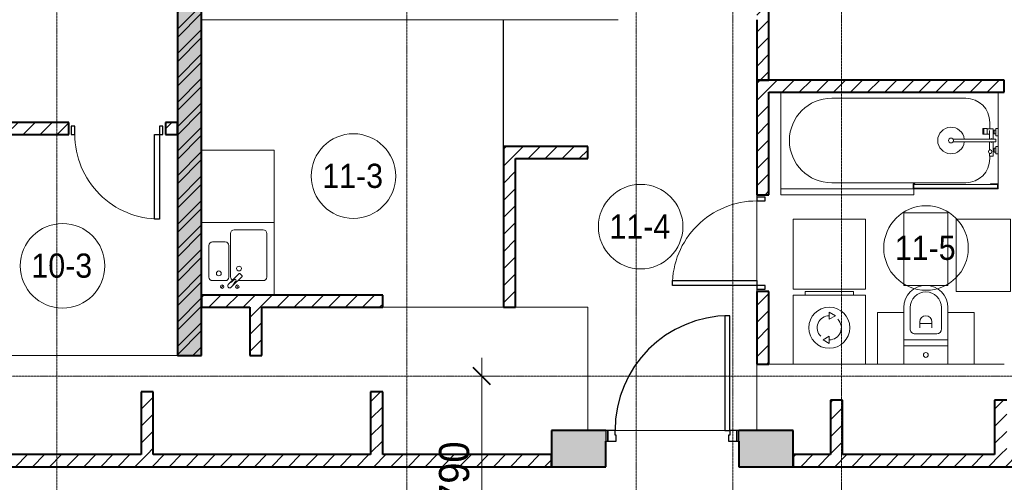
# Model space of a CAD drawing. Header units: millimetres. Extents: x 5617 to 143375, y 7718 to 186221.
# Tile 80 of 106: x 60799 to 68956, y 25421 to 29250. Entities that reach past the tile are written whole.
import ezdxf

# ---------------------------------------------------------------- set-up
doc = ezdxf.new("R2010")
doc.units = ezdxf.units.MM
doc.linetypes.add('ADSK_Линия сетки', pattern=[25, 20, -2.5, 0, -2.5])
doc.linetypes.add('Линия сетки', pattern=[25, 20, -2.5, 0, -2.5])
for name, color, linetype, lineweight in [('Двери', 7, 'Continuous', 18), ('Каркас_Импост', 7, 'Continuous', 30), ('Марки помещений', 7, 'Continuous', 20), ('Мебель', 7, 'Continuous', 18), ('Монтажный зазор', 7, 'Continuous', 30), ('Оси', 7, 'Continuous', 9), ('Панель', 7, 'Continuous', 30), ('Перекрытия', 7, 'Continuous', 18), ('Размеры', 7, 'Continuous', 9), ('Размеры-100', 7, 'Continuous', 9), ('Сантехнические приборы', 7, 'Continuous', 18), ('Стены', 7, 'Continuous', 18), ('Стены разрез', 7, 'Continuous', 40), ('Электрооборудование', 7, 'Continuous', 18)]:
    doc.layers.add(name, color=color, linetype=linetype, lineweight=lineweight)
doc.styles.add('Arial', font='arial.ttf', dxfattribs={"width": 0.9, "height": 250})
doc.styles.add('Arial_3', font='arial.ttf', dxfattribs={"width": 0.9, "height": 200})
doc.dimstyles.new('Основной_2_5_мм', dxfattribs={"dimscale": 304.8, "dimtxt": 255.06485, "dimasz": 0.463911, "dimexe": 0.492126, "dimexo": 0.492126, "dimgap": 0.098425, "dimtad": 1, "dimdec": 0, "dimdsep": 46, "dimtxsty": 'Arial', "dimblk1": 'OBLIQUE', "dimblk2": 'OBLIQUE', "dimsah": 1, "dimcen": 0.09, "dimdle": 0.492126, "dimazin": 2, "dimtfac": 1, "dimtdec": 4, "dimtix": 1, "dimtmove": 0, "dimatfit": 3, "dimfxl": 1, "dimtvp": 1, "dimtolj": 1, "dimtzin": 0, "dimlwd": 20, "dimlwe": 20, "dimarcsym": 2})
pattern_1 = [(45, (0, 0), (-70.71068, 70.71068), [])]

# ---------------------------------------------------------------- blocks, each defined once
blk = doc.blocks.new('MR_Ванна - Санузел с ванной_1800x800-2515850-МКСС_К4_L08_28_500_')
at = {"layer": 'Сантехнические приборы', "color": 253, "true_color": 0xaaaaaa}
for p, q in [((-900, 0), (-900, -800)), ((900, -300.2), (900, 0)), ((-480, -50), (630, -50)), ((780, -301.9), (770.9, -301.9)), ((770.9, -301.9), (770.9, -348.9)), ((807.5, -301.9), (780, -301.9)), ((780, -301.9), (780, -348.9)), ((780, -348.9), (780, -301.9)), ((807.5, -348.9), (807.5, -301.9)), ((858, -303.8), (807.5, -303.8)), ((807.5, -303.8), (807.5, -346.6)), ((826.3, -316.7), (826.3, -388.7)), ((830, -250), (830, -303.8)), ((858, -316.7), (858, -303.8)), ((858, -388.7), (858, -316.7)), ((866, -316.7), (858, -316.7)), ((858, -316.7), (858, -343.6)), ((880, -314), (866, -314)), ((866, -314), (866, -346)), ((866, -343.6), (866, -316.7)), ((900, -300.2), (880, -300.2)), ((880, -300.2), (880, -360)), ((880, -346), (880, -314)), ((900, -360), (900, -300.2)), ((880, -388.7), (524.9, -388.7)), ((770.9, -348.9), (780, -348.9)), ((780, -348.9), (807.5, -348.9)), ((807.5, -346.6), (826.3, -346.6)), ((858, -343.6), (866, -343.6)), ((866, -346), (880, -346)), ((880, -360), (900, -360)), ((880, -411.3), (880, -388.7)), ((900, -450), (900, -360)), ((524.9, -411.3), (880, -411.3)), ((826.3, -411.3), (826.3, -478.7)), ((858, -529.1), (858, -411.3)), ((858, -466.4), (858, -493.3)), ((866, -466.4), (858, -466.4)), ((866, -464), (866, -496)), ((880, -464), (866, -464)), ((866, -493.3), (866, -466.4)), ((880, -450), (880, -509.8)), ((900, -450), (880, -450)), ((880, -496), (880, -464)), ((900, -509.8), (900, -450)), ((826.3, -505.7), (826.3, -529.1)), ((826.3, -529.1), (858, -529.1)), ((830, -529.1), (830, -550)), ((858, -493.3), (866, -493.3)), ((866, -496), (880, -496)), ((880, -509.8), (900, -509.8)), ((900, -760), (900, -509.8)), ((630, -750), (-480, -750)), ((195, -760), (195, -800.1)), ((210, -760), (195, -760)), ((195, -800.1), (210, -800.1)), ((200, -795.1), (200, -765)), ((200, -765), (210, -765)), ((895, -765), (200, -765)), ((200, -765), (200, -795.1)), ((210, -795.1), (200, -795.1)), ((200, -795.1), (895, -795.1)), ((210, -765), (210, -760)), ((210, -800.1), (210, -795.1)), ((210, -800), (885, -800)), ((900, -760), (835, -760)), ((835, -760), (835, -765)), ((835, -765), (895, -765)), ((895, -795.1), (885, -795.1)), ((885, -795.1), (885, -800)), ((885, -800), (900, -800)), ((895, -765), (895, -795.1)), ((895, -795.1), (895, -765)), ((900, -800), (900, -760))]:
    blk.add_line(p, q, dxfattribs=at)
for centre, radius, start, end in [((-480, -400), 350, 90, 270), ((630, -250), 200, 360, 90), ((508.5, -400), 110, 5.91598, 354.08402), ((508.5, -400), 20, 90, 270), ((508.5, -400), 20, 270, 90), ((508.5, -400), 20, 325.4667, 34.5333), ((843.9, -400), 15.5, 47.00933, 132.99067), ((832.8, -492.2), 15, 90, 270), ((832.8, -492.2), 15, 244.04828, 115.95172), ((832.8, -492.2), 15, 270, 90), ((843.9, -400), 15.5, 227.00933, 312.99067), ((630, -550), 200, 270, 360)]:
    blk.add_arc(centre, radius, start, end, dxfattribs=at)
blk = doc.blocks.new('MR_Зона обслуживания - MR_Зона обслуживания-V5-МКСС_К4_L08_28_500_')
at = {"layer": 'Мебель', "lineweight": 9}
for p, q in [((545.1, 0), (-550, 0)), ((-550, 0), (-550, -50)), ((-550, -50), (550, -50)), ((550, -50), (550, -0.1))]:
    blk.add_line(p, q, dxfattribs=at)
blk = doc.blocks.new('MR_Унитаз напольный - Санузел с ванной-V19-МКСС_К4_L08_28_500_')
at = {"layer": 'Сантехнические приборы', "color": 253, "true_color": 0xaaaaaa}
for p, q in [((-182.5, 200), (-182.5, 50)), ((182.5, 200), (-182.5, 200)), ((182.5, 50), (182.5, 200)), ((-182.5, 50), (182.5, 50)), ((182.5, 50), (-182.5, 50)), ((-182.5, 50), (-182.5, 0)), ((-182.5, 0), (182.5, 0)), ((182.5, 0), (182.5, 50)), ((182.5, 0), (-182.5, 0)), ((-182.5, 0), (-182.5, -267.5)), ((-90, -50), (90, -50)), ((182.5, -267.5), (182.5, 0)), ((-130, -267.5), (-130, -90)), ((-50, -150), (-50, -100)), ((-50, -135), (50, -135)), ((50, -100), (50, -150)), ((130, -90), (130, -267.5))]:
    blk.add_line(p, q, dxfattribs=at)
for centre, radius, start, end in [((0, 125), 20, 0, 180), ((0, 125), 20, 180, 0), ((-90, -90), 40, 90, 180), ((90, -90), 40, 360, 90), ((0, -150), 50, 180, 0), ((0, -267.5), 182.5, 180, 360), ((0, -267.5), 130, 180, 0)]:
    blk.add_arc(centre, radius, start, end, dxfattribs=at)
blk = doc.blocks.new('MR_Зона обслуживания - MR_Зона обслуживания-2638726-МКСС_К4_L08_28_500_')
at = {"layer": 'Мебель', "lineweight": 9}
for p, q in [((182.5, 0), (-182.5, 0)), ((-182.5, 0), (-182.5, -600)), ((182.5, -600), (182.5, 0)), ((-182.5, -600), (182.5, -600))]:
    blk.add_line(p, q, dxfattribs=at)
blk = doc.blocks.new('MR_Зона обслуживания - MR_Зона обслуживания-V20-МКСС_К4_L08_28_500_')
at = {"layer": 'Мебель', "lineweight": 9}
for p, q in [((108.75, 0), (-108.75, 0)), ((108.75, -425), (108.75, 0)), ((-108.75, -425), (108.75, -425))]:
    blk.add_line(p, q, dxfattribs=at)
blk = doc.blocks.new('MR_Зона обслуживания - MR_Зона обслуживания-V21-МКСС_К4_L08_28_500_')
at = {"layer": 'Мебель', "lineweight": 9}
for p, q in [((108.75, 0), (-108.75, 0)), ((-108.75, 0), (-108.75, -425)), ((-108.75, -425), (108.75, -425))]:
    blk.add_line(p, q, dxfattribs=at)
blk = doc.blocks.new('MR_Зона обслуживания - MR_Зона обслуживания-2638731-МКСС_К4_L08_28_500_')
at = {"layer": 'Мебель', "lineweight": 9}
for p, q in [((300, 0), (-300, 0)), ((-300, 0), (-300, -450)), ((300, -450), (300, 0)), ((-300, -450), (300, -450))]:
    blk.add_line(p, q, dxfattribs=at)
blk = doc.blocks.new('MR_Стиральная машина - Стиральная машина_600-2638733-МКСС_К4_L08_28_500_')
at = {"layer": 'Электрооборудование', "color": 253, "true_color": 0xaaaaaa}
for p, q in [((-200, 600), (200, 600)), ((-200, 570), (-200, 600)), ((200, 600), (200, 570)), ((-300, 570), (300, 570)), ((-300, 0), (-300, 570)), ((300, 570), (300, 0)), ((0, 430), (52, 400)), ((0, 370), (0, 430)), ((52, 400), (0, 370)), ((-52, 200), (0, 230)), ((0, 170), (-52, 200)), ((0, 230), (0, 170)), ((300, 0), (-300, 0))]:
    blk.add_line(p, q, dxfattribs=at)
for radius, start, end in [(170, 0, 180), (100, 90, 225), (100, 270, 45), (170, 180, 0)]:
    blk.add_arc((0, 300), radius, start, end, dxfattribs=at)
blk = doc.blocks.new('MR_Зона обслуживания - MR_Зона обслуживания-2638736-МКСС_К4_L08_28_500_')
at = {"layer": 'Мебель', "lineweight": 9}
for p, q in [((300, 580), (-300, 580)), ((-300, 580), (-300, 0)), ((300, 0), (300, 580)), ((-300, 0), (300, 0))]:
    blk.add_line(p, q, dxfattribs=at)
blk = doc.blocks.new('MR_Мойка - Кухонная мойка-V34-МКСС_К4_L08_28_500_')
at = {"layer": 'Сантехнические приборы', "color": 253, "true_color": 0xaaaaaa}
for p, q in [((-300, 550), (300, 550)), ((-30, 490), (210, 490)), ((300, 550), (300, -50)), ((-60, 100), (-60, 460)), ((240, 460), (240, 100)), ((-240, 100), (-240, 360)), ((-210, 390), (-104, 390)), ((-74, 360), (-74, 100)), ((-69.8, 48.2), (11.4, 129.4)), ((35.5, 105.4), (-45.7, 24.2)), ((15.7, 129.4), (35.5, 109.6)), ((-104, 70), (-210, 70)), ((-136.7, 6.7), (-122.6, 33.3)), ((-79, 39), (-69.8, 48.2)), ((-45.7, 24.2), (-55, 14.9)), ((2.7, 6.7), (-11.4, 33.3)), ((210, 70), (0.1, 70))]:
    blk.add_line(p, q, dxfattribs=at)
for centre, radius, start, end in [((-30, 460), 30, 90, 180), ((210, 460), 30, 0, 90), ((-210, 360), 30, 90, 180), ((-104, 360), 30, 0, 90), ((10, 170), 20, 0, 180), ((10, 170), 20, 180, 0), ((-210, 100), 30, 180, 270), ((-157, 130), 20, 0, 180), ((-157, 130), 20, 180, 0), ((-104, 100), 30, 270, 0), ((-30, 100), 30, 180, 241.44894), ((13.5, 127.3), 3, 45, 135), ((13.5, 127.3), 3, 45, 135), ((33.3, 107.5), 3, 315, 45), ((33.3, 107.5), 3, 315, 45), ((210, 100), 30, 270, 0), ((-129.7, 20), 15, 0, 180), ((-129.7, 20), 15, 180, 0), ((-67, 26.9), 17, 135, 315), ((-171.5, 230.2), 208.5, 299.18231, 313.4054), ((136.3, -77.5), 208.5, 136.5946, 150.81769), ((-21.7, 72.3), 9.19, 315, 135), ((-4.3, 20), 15, 0, 180), ((-4.3, 20), 15, 180, 0)]:
    blk.add_arc(centre, radius, start, end, dxfattribs=at)
blk = doc.blocks.new('MR_Зона обслуживания - MR_Зона обслуживания-V35-МКСС_К4_L08_28_500_')
at = {"layer": 'Мебель', "lineweight": 9}
for p, q in [((300, 600), (-300, 600)), ((300, 0), (300, 600)), ((-300, 0), (300, 0))]:
    blk.add_line(p, q, dxfattribs=at)
blk = doc.blocks.new('A_DOR_Door - Вн_3_Одинарная_800x2100-3253194-МКСС_К4_L08_28_500_')
at = {"layer": 'Двери', "color": 253, "lineweight": 30, "true_color": 0xaaaaaa}
for p, q in [((-350, 50), (-350, 750)), ((-350, 750), (-310, 750)), ((-350, 50), (-350, 750)), ((-310, 750), (-310, 50)), ((-380, 50), (-380, -20)), ((-350, 50), (-380, 50)), ((-310, 50), (-350, 50)), ((-350, -20), (-350, 50)), ((380, 50), (350, 50)), ((350, 50), (350, -20)), ((380, -20), (380, 50)), ((-380, -20), (-350, -20)), ((350, -20), (380, -20))]:
    blk.add_line(p, q, dxfattribs=at)
at = {"layer": 'Двери', "color": 254, "lineweight": 9, "true_color": 0xd4d4d4}
blk.add_arc((-350, 50), 700, 360, 90, dxfattribs=at)
blk = doc.blocks.new('A_DOR_Door - Вн_3_Одинарная_800x2100-2907015-МКСС_К4_L08_28_500_')
at = {"layer": 'Двери', "color": 253, "lineweight": 30, "true_color": 0xaaaaaa}
for p, q in [((-350, 50), (-350, 750)), ((-350, 750), (-310, 750)), ((-350, 50), (-350, 750)), ((-310, 750), (-310, 50)), ((-380, 50), (-380, -20)), ((-350, 50), (-380, 50)), ((-310, 50), (-350, 50)), ((-350, -20), (-350, 50)), ((380, 50), (350, 50)), ((350, 50), (350, -20)), ((380, -20), (380, 50)), ((-380, -20), (-350, -20)), ((350, -20), (380, -20))]:
    blk.add_line(p, q, dxfattribs=at)
at = {"layer": 'Двери', "color": 254, "lineweight": 9, "true_color": 0xd4d4d4}
blk.add_arc((-350, 50), 700, 360, 90, dxfattribs=at)
blk = doc.blocks.new('101_Дверь_Однопольная - _НЧ_Мет_900х2100_Квартира_Л-3835145-МКСС_К4_L08_28_500_')
at = {"layer": 'Каркас_Импост', "color": 253, "true_color": 0xaaaaaa}
for p, q in [((-475, 150), (-535, 150)), ((-535, 150), (-535, 60)), ((-475, 110), (-475, 150)), ((-465, 110), (-475, 110)), ((-465, 60), (-465, 110)), ((475, 110), (465, 110)), ((465, 110), (465, 60)), ((535, 150), (475, 150)), ((475, 150), (475, 110)), ((535, 60), (535, 150)), ((-535, 60), (-465, 60)), ((465, 60), (535, 60))]:
    blk.add_line(p, q, dxfattribs=at)
at = {"layer": 'Монтажный зазор', "color": 253, "true_color": 0xaaaaaa}
for p, q in [((-535, 150), (-550, 150)), ((-550, 150), (-550, 60)), ((-535, 60), (-535, 150)), ((550, 150), (535, 150)), ((535, 150), (535, 60)), ((550, 60), (550, 150)), ((-550, 60), (-535, 60)), ((535, 60), (550, 60))]:
    blk.add_line(p, q, dxfattribs=at)
at = {"layer": 'Панель', "color": 253, "true_color": 0xaaaaaa}
for p, q in [((475, 1100), (435, 1100)), ((435, 1100), (435, 150)), ((475, 150), (475, 1100)), ((435, 150), (475, 150))]:
    blk.add_line(p, q, dxfattribs=at)
blk.add_arc((475, 150), 950, 90, 180, dxfattribs=at)
blk = doc.blocks.new('135_SLK_K4_AR_rvt-1-МКСС_К4_L08_28_500_')
at = {"layer": 'Стены разрез', "lineweight": 9, "true_color": 0xaaaaaa}
h = blk.add_hatch(dxfattribs=at)
h.set_pattern_fill('FP_1', color=253, style=0, pattern_type=2)
h.set_pattern_definition([(50, (0, 0), (218.62117, -19.1268), [22.86, -251.46]), (355, (0, 0), (-42.29187, 229.2684), [18.288, -201.168]), (100.451, (18.22, -1.6), (176.33107, 210.13963), [19.428, -213.708]), (46.184, (0, 60.96), (325.29495, -50.45164), [34.29, -377.19]), (96.636, (27.1, 56.76), (284.883, 296.91266), [29.142, -320.562]), (351.184, (0, 60.96), (284.8858, 296.9107), [27.432, -301.752]), (21, (30.48, 45.72), (181.93753, -122.71832), [22.86, -251.46]), (326, (30.48, 45.72), (74.16223, 221.0262), [18.288, -201.168]), (71.451, (45.64, 35.5), (256.10035, 98.30526), [19.428, -213.708]), (37.5, (0, 0), (3.70639, 101.465895), [3.353, -195.377, 3.353, -200.863, -201.93]), (37.5, (0, 0), (3.70639, 101.465895), [-402.946, 3.353, -198.577]), (7.5, (0, 0), (80.18358, 120.21653), [3.353, -113.081, 3.353, -190.805, -76.962]), (7.5, (0, 0), (80.18358, 120.21653), [-310.591, 3.353, -73.609]), (327.5, (-67.97, 0), (162.708646, -6.87497), [3.353, -72.847, 3.353, -234.391, -315.468]), (327.5, (-67.97, 0), (162.708646, -6.87497), [-313.944, 3.353, -312.115]), (317.5, (-98.45, 0), (177.75468, 30.51183), [3.353, -95.707, 3.353, -154.534, -224.028]), (317.5, (-98.45, 0), (177.75468, 30.51183), [-256.946, 3.353, -220.675])])
h.paths.add_polyline_path([(120450, 26470), (120650, 26470), (120650, 32900), (120450, 32900), (120450, 26543.2)])
h = blk.add_hatch(dxfattribs=at)
h.set_pattern_fill('FP_2', color=253, style=0, pattern_type=2)
h.set_pattern_definition([(45, (0, 0), (-101.02788, 101.02788), []), (45, (67.35, 0), (-101.02788, 101.02788), [])])
h.paths.add_polyline_path([(120450, 26470), (120650, 26470), (120650, 32900), (120450, 32900), (120450, 26543.2)])
h = blk.add_hatch(dxfattribs=at)
h.set_pattern_fill('FP_3', color=253, style=0, pattern_type=2)
h.set_pattern_definition(pattern_1)
h.paths.add_polyline_path([(125350, 28750), (125350, 29350), (125250, 29350), (125250, 28750), (125329.8, 28750)])
h = blk.add_hatch(dxfattribs=at)
h.set_pattern_fill('FP_3', color=253, style=0, pattern_type=2)
h.set_pattern_definition(pattern_1)
h.paths.add_polyline_path([(125250, 26400), (125350, 26400), (125350, 27000), (125250, 27000), (125250, 26543.2)])
h.paths.add_polyline_path([(125350, 27800), (125350, 28750), (125250, 28750), (125250, 27800), (125329.8, 27800)])
h = blk.add_hatch(dxfattribs=at)
h.set_pattern_fill('FP_3', color=253, style=0, pattern_type=2)
h.set_pattern_definition(pattern_1)
h.paths.add_polyline_path([(127300, 28650), (127300, 28750), (125350, 28750), (125350, 28650), (126913.8, 28650)])
h = blk.add_hatch(dxfattribs=at)
h.set_pattern_fill('FP_3', color=253, style=0, pattern_type=2)
h.set_pattern_definition(pattern_1)
h.paths.add_polyline_path([(120450, 28300), (120450, 28400), (120350, 28400), (120350, 28300)])
h.paths.add_polyline_path([(118660, 28300), (119550, 28300), (119550, 28400), (118660, 28400)])
h = blk.add_hatch(dxfattribs=at)
h.set_pattern_fill('FP_3', color=253, style=0, pattern_type=2)
h.set_pattern_definition(pattern_1)
h.paths.add_polyline_path([(123250, 26870), (123250, 28200), (123150, 28200), (123150, 26870)])
h = blk.add_hatch(dxfattribs=at)
h.set_pattern_fill('FP_3', color=253, style=0, pattern_type=2)
h.set_pattern_definition(pattern_1)
h.paths.add_polyline_path([(123850, 28100), (123850, 28200), (123250, 28200), (123250, 28100)])
h = blk.add_hatch(dxfattribs=at)
h.set_pattern_fill('FP_3', color=253, style=0, pattern_type=2)
h.set_pattern_definition(pattern_1)
h.paths.add_polyline_path([(121050, 26870), (121050, 26970), (120650, 26970), (120650, 26870), (120973.8, 26870)])
h = blk.add_hatch(dxfattribs=at)
h.set_pattern_fill('FP_3', color=253, style=0, pattern_type=2)
h.set_pattern_definition(pattern_1)
h.paths.add_polyline_path([(122150, 26870), (122150, 26970), (121050, 26970), (121050, 26870), (121369.8, 26870)])
h = blk.add_hatch(dxfattribs=at)
h.set_pattern_fill('FP_3', color=253, style=0, pattern_type=2)
h.set_pattern_definition(pattern_1)
h.paths.add_polyline_path([(121150, 26470), (121150, 26870), (121050, 26870), (121050, 26470)])
h = blk.add_hatch(dxfattribs=at)
h.set_pattern_fill('FP_3', color=253, style=0, pattern_type=2)
h.set_pattern_definition(pattern_1)
h.paths.add_polyline_path([(120250, 25650), (120250, 26170), (120150, 26170), (120150, 25650)])
h = blk.add_hatch(dxfattribs=at)
h.set_pattern_fill('FP_3', color=253, style=0, pattern_type=2)
h.set_pattern_definition(pattern_1)
h.paths.add_polyline_path([(122150, 25650), (122150, 26170), (122050, 26170), (122050, 25650)])
h = blk.add_hatch(dxfattribs=at)
h.set_pattern_fill('FP_3', color=253, style=0, pattern_type=2)
h.set_pattern_definition(pattern_1)
h.paths.add_polyline_path([(125960, 25650), (125960, 26100), (125860, 26100), (125860, 25650)])
h = blk.add_hatch(dxfattribs=at)
h.set_pattern_fill('FP_3', color=253, style=0, pattern_type=2)
h.set_pattern_definition(pattern_1)
h.paths.add_polyline_path([(127320, 25650), (127320, 26100), (127220, 26100), (127220, 25650)])
at = {"layer": 'Стены разрез', "lineweight": 18, "true_color": 0xcbcbcb}
h = blk.add_hatch(color=9, dxfattribs=at)
h.paths.add_polyline_path([(125550, 25550), (125550, 25850), (125099.8, 25850), (125099.8, 25550)])
h.paths.add_polyline_path([(123999.8, 25550), (123999.8, 25850), (123550, 25850), (123550, 25550)])
at = {"layer": 'Стены разрез', "lineweight": 9, "true_color": 0xaaaaaa}
h = blk.add_hatch(dxfattribs=at)
h.set_pattern_fill('FP_3', color=253, style=0, pattern_type=2)
h.set_pattern_definition(pattern_1)
h.paths.add_polyline_path([(123550, 25550), (123550, 25650), (115250, 25650), (115250, 25550), (121369.8, 25550)])
h = blk.add_hatch(dxfattribs=at)
h.set_pattern_fill('FP_3', color=253, style=0, pattern_type=2)
h.set_pattern_definition(pattern_1)
h.paths.add_polyline_path([(130750, 25550), (130750, 25650), (125550, 25650), (125550, 25550), (129289.8, 25550)])
at = {"layer": 'Перекрытия', "color": 253, "true_color": 0xaaaaaa}
for p, q in [((125250, 27780), (125250, 27800)), ((125250, 27800), (125250, 27780)), ((125250, 27090), (125250, 27750)), ((125250, 27750), (125250, 27090)), ((125250, 27000), (125250, 27020)), ((125250, 27020), (125250, 27000)), ((122150, 26870), (123150, 26870)), ((123250, 26870), (123850, 26870)), ((123850, 26870), (123850, 25850)), ((118660, 26470), (120450, 26470)), ((125250, 25850), (125250, 26400)), ((125350, 26400), (125550, 26400)), ((126150, 26400), (126250, 26400)), ((127050, 26400), (127300, 26400)), ((124074.8, 25850), (124984.8, 25850)), ((124984.8, 25850), (124074.8, 25850))]:
    blk.add_line(p, q, dxfattribs=at)
at = {"layer": 'Стены', "color": 253, "true_color": 0xaaaaaa}
for p, q in [((123149.6, 29249.6), (120650, 29249.6)), ((123149.6, 28200), (123149.6, 29249.6)), ((123150.4, 29249.6), (123150.4, 28200)), ((124100, 29249.6), (123150.4, 29249.6))]:
    blk.add_line(p, q, dxfattribs=at)
at = {"layer": 'Стены разрез', "color": 253, "true_color": 0xaaaaaa}
for p, q in [((120450, 32900), (120450, 26470)), ((120650, 26470), (120650, 32900)), ((125350, 28750), (125350, 29350)), ((125250, 29250), (125250, 28750)), ((125350, 28750), (125250, 28750)), ((125250, 28750), (125250, 27800)), ((125250, 28750), (125350, 28750)), ((127300, 28750), (125350, 28750)), ((127300, 28650), (127300, 28750)), ((125350, 27800), (125350, 28650)), ((125350, 28650), (127300, 28650)), ((119550, 28400), (118660, 28400)), ((119550, 28300), (119550, 28400)), ((120450, 28400), (120350, 28400)), ((120350, 28400), (120350, 28300)), ((120450, 28300), (120450, 28400)), ((118660, 28300), (119550, 28300)), ((120350, 28300), (120450, 28300)), ((123150, 28200), (123150, 26870)), ((123250, 28200), (123150, 28200)), ((123850, 28200), (123250, 28200)), ((123850, 28100), (123850, 28200)), ((123250, 26870), (123250, 28100)), ((123250, 28100), (123850, 28100)), ((125250, 27800), (125350, 27800)), ((121050, 26970), (120650, 26970)), ((120650, 26970), (120650, 26870)), ((122150, 26970), (121050, 26970)), ((122150, 26870), (122150, 26970)), ((125350, 27000), (125250, 27000)), ((125250, 27000), (125250, 26400)), ((125350, 26400), (125350, 27000)), ((120650, 26870), (121050, 26870)), ((121050, 26870), (121050, 26470)), ((121150, 26870), (122150, 26870)), ((121150, 26470), (121150, 26870)), ((123150, 26870), (123250, 26870)), ((120450, 26470), (120650, 26470)), ((121050, 26470), (121150, 26470)), ((125250, 26400), (125350, 26400)), ((120250, 26170), (120150, 26170)), ((120150, 26170), (120150, 25650)), ((120250, 25650), (120250, 26170)), ((122150, 26170), (122050, 26170)), ((122050, 26170), (122050, 25650)), ((122150, 25650), (122150, 26170)), ((125960, 26100), (125860, 26100)), ((125860, 26100), (125860, 25650)), ((125960, 25650), (125960, 26100)), ((127320, 26100), (127220, 26100)), ((127220, 26100), (127220, 25650)), ((123999.8, 25850), (123550, 25850)), ((123550, 25850), (123550, 25550)), ((125550, 25850), (125099.8, 25850)), ((125550, 25550), (125550, 25850)), ((123999.8, 25550), (123999.8, 25760)), ((125099.8, 25760), (125099.8, 25550)), ((120150, 25650), (118490, 25650)), ((122050, 25650), (120250, 25650)), ((123550, 25650), (122150, 25650)), ((123550, 25550), (123550, 25650)), ((125860, 25650), (125550, 25650)), ((125550, 25650), (125550, 25550)), ((127220, 25650), (125960, 25650)), ((115250, 25550), (123550, 25550)), ((123550, 25550), (123999.8, 25550)), ((125099.8, 25550), (125550, 25550)), ((125550, 25550), (130750, 25550))]:
    blk.add_line(p, q, dxfattribs=at)
at = {"layer": 'Двери', "color": 253, "lineweight": 18, "true_color": 0xaaaaaa}
for name, p, rotation in [('A_DOR_Door - Вн_3_Одинарная_800x2100-3253194-МКСС_К4_L08_28_500_', (119950, 28350), 180), ('A_DOR_Door - Вн_3_Одинарная_800x2100-2907015-МКСС_К4_L08_28_500_', (125300, 27400), 90)]:
    blk.add_blockref(name, p, dxfattribs=dict(at, rotation=rotation))
blk.add_blockref('101_Дверь_Однопольная - _НЧ_Мет_900х2100_Квартира_Л-3835145-МКСС_К4_L08_28_500_', (124549.8, 25700), dxfattribs=at)
at = {"layer": 'Мебель', "color": 253, "lineweight": 18, "true_color": 0xaaaaaa}
for name, p in [('MR_Зона обслуживания - MR_Зона обслуживания-V35-МКСС_К4_L08_28_500_', (120950, 27570)), ('MR_Зона обслуживания - MR_Зона обслуживания-V5-МКСС_К4_L08_28_500_', (126000, 27850)), ('MR_Зона обслуживания - MR_Зона обслуживания-2638736-МКСС_К4_L08_28_500_', (125850, 27020))]:
    blk.add_blockref(name, p, dxfattribs=at)
for name, p, rotation in [('MR_Зона обслуживания - MR_Зона обслуживания-2638726-МКСС_К4_L08_28_500_', (126650, 27050), 180), ('MR_Зона обслуживания - MR_Зона обслуживания-2638731-МКСС_К4_L08_28_500_', (127350, 27300), 269.9999999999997), ('MR_Зона обслуживания - MR_Зона обслуживания-V20-МКСС_К4_L08_28_500_', (126358.8, 26400), 180), ('MR_Зона обслуживания - MR_Зона обслуживания-V21-МКСС_К4_L08_28_500_', (126941.3, 26400), 180)]:
    blk.add_blockref(name, p, dxfattribs=dict(at, rotation=rotation))
at = {"layer": 'Сантехнические приборы', "color": 253, "lineweight": 18, "true_color": 0xaaaaaa}
for name, p in [('MR_Ванна - Санузел с ванной_1800x800-2515850-МКСС_К4_L08_28_500_', (126350, 28650)), ('MR_Мойка - Кухонная мойка-V34-МКСС_К4_L08_28_500_', (120950, 27020))]:
    blk.add_blockref(name, p, dxfattribs=at)
at = {"layer": 'Сантехнические приборы', "color": 253, "lineweight": 18, "true_color": 0xaaaaaa, "rotation": 180}
blk.add_blockref('MR_Унитаз напольный - Санузел с ванной-V19-МКСС_К4_L08_28_500_', (126650, 26600), dxfattribs=at)
at = {"layer": 'Электрооборудование', "color": 253, "lineweight": 18, "true_color": 0xaaaaaa}
blk.add_blockref('MR_Стиральная машина - Стиральная машина_600-2638733-МКСС_К4_L08_28_500_', (125850, 26400), dxfattribs=at)
blk = doc.blocks.new('050_Марка_Помещение - Номер-620969-МКСС_К4_L08_28_500_')
at = {"layer": 'Марки помещений'}
blk.add_circle((0, 0), 3.5, dxfattribs=at)
blk = doc.blocks.new('DIMBLOCK29-МКСС_К4_L08_28_500_')
at = {"layer": 'Размеры-100', "lineweight": 20, "transparency": 16777216}
for p, q in [((64626.8, 26450), (64626.8, 24360)), ((64626.8, 26300), (64576.8, 26300)), ((64626.8, 26300), (64776.8, 26300)), ((64626.8, 24510), (64576.8, 24510)), ((64626.8, 24510), (64776.8, 24510))]:
    blk.add_line(p, q, dxfattribs=at)
at = {"layer": 'Размеры-100', "lineweight": 40, "transparency": 16777216}
for p, q in [((64626.8, 26300), (64556.1, 26370.7)), ((64626.8, 26300), (64697.5, 26229.3)), ((64626.8, 24510), (64556.1, 24580.7)), ((64626.8, 24510), (64697.5, 24439.3))]:
    blk.add_line(p, q, dxfattribs=at)
at = {"layer": 'Размеры-100', "color": 0, "lineweight": 20, "transparency": 16777216, "insert": (64272.2, 25059.7), "char_height": 250, "width": 828.765, "attachment_point": 1, "rotation": 90, "line_spacing_factor": 0.941778, "style": 'Arial'}
blk.add_mtext('1790', dxfattribs=at)
blk = doc.blocks.new('_Oblique')
at = {"color": 0, "linetype": 'ByBlock', "lineweight": -2}
blk.add_line((-0.5, -0.5), (0.5, 0.5), dxfattribs=at)

msp = doc.modelspace()

# ---------------------------------------------------------------- linework, layer by layer
at = {"layer": 'Оси', "linetype": 'Линия сетки'}
for p, q in [((61106.2, 13295.7), (61106.2, 33150)), ((64006.2, 12025.7), (64006.2, 33150)), ((65906.2, 13295.7), (65906.2, 33150)), ((66706.2, 12025.7), (66706.2, 33150)), ((67606.2, 12025.7), (67606.2, 33150))]:
    msp.add_line(p, q, dxfattribs=at)
at = {"layer": 'Оси', "linetype": 'ADSK_Линия сетки'}
msp.add_line((78406.2, 26300), (26144.7, 26300), dxfattribs=at)

# ---------------------------------------------------------------- block references
at = {"lineweight": 5}
msp.add_blockref('135_SLK_K4_AR_rvt-1-МКСС_К4_L08_28_500_', (-58343.8, 0), dxfattribs=at)
at = {"layer": 'Марки помещений', "xscale": 99.99999999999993, "yscale": 99.99999999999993, "zscale": 99.99999999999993}
for p in [(63564, 27955.7), (65943.4, 27537), (68307.7, 27360), (61154.2, 27212.8)]:
    msp.add_blockref('050_Марка_Помещение - Номер-620969-МКСС_К4_L08_28_500_', p, dxfattribs=at)

# ---------------------------------------------------------------- texts
at = {"layer": 'Марки помещений', "lineweight": 9, "char_height": 200, "width": 620.506, "attachment_point": 1, "style": 'Arial_3'}
for s, insert in [('11-3', (63305.9, 28057.5)), ('11-4', (65685.3, 27638.7)), ('11-5', (68049.6, 27461.8)), ('10-3', (60896.2, 27314.5))]:
    msp.add_mtext(s, dxfattribs=dict(at, insert=insert))

# ---------------------------------------------------------------- dimensions: what is measured, and where the dimension line sits
at = {"layer": 'Размеры', "lineweight": 20}
dim = msp.add_linear_dim(base=(64626.8, 24510), p1=(64726.8, 26300), p2=(64726.8, 24510), angle=90, dimstyle='Основной_2_5_мм', override={"dimpost": '<>', "dimfxl": 1790}, dxfattribs=at)
dim.commit()
dim.dimension.update_dxf_attribs({"geometry": 'DIMBLOCK29-МКСС_К4_L08_28_500_', "text_midpoint": (64469.1, 25405)})

doc.saveas('drawing.dxf')
